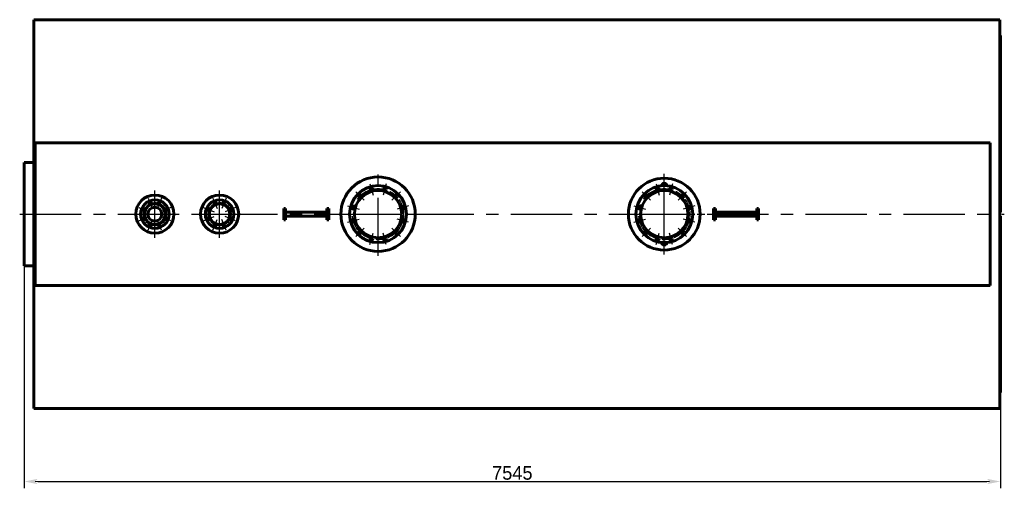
# Model space of a CAD drawing. Header units: millimetres. Extents: x 0 to 6430, y -148 to 841.
# Tile 6 of 6: x 5923 to 6430, y -141 to 100. Entities that reach past the tile are written whole.
import ezdxf

# ---------------------------------------------------------------- set-up
doc = ezdxf.new("R2010")
doc.units = ezdxf.units.MM
for name, pattern in [('CENTER_per19_scale0.488555', [24.818582, 15.511614, -3.102323, 3.102323, -3.102323]), ('CENTER_per1_scale0.354331', [18, 11.25, -2.25, 2.25, -2.25]), ('CENTER_per1_scale0.433071', [22, 13.75, -2.75, 2.75, -2.75]), ('CENTER_per1_scale0.826772', [42, 26.25, -5.25, 5.25, -5.25]), ('CENTER_per6_scale0.967848', [49.166667, 30.729167, -6.145833, 6.145833, -6.145833]), ('CENTER_per95_scale0.996142', [50.604027, 31.627517, -6.325503, 6.325503, -6.325503]), ('CENTER_perb_scale0.993200', [50.454545, 31.534091, -6.306818, 6.306818, -6.306818]), ('CENTER_perc_scale0.463818', [23.561945, 14.726216, -2.945243, 2.945243, -2.945243]), ('CENTER_perc_scale0.943241', [47.916667, 29.947917, -5.989583, 5.989583, -5.989583])]:
    doc.linetypes.add(name, pattern=pattern)
doc.styles.add('TextStyle_1', font='T-FLEX Type A.TTF', dxfattribs={"height": 7})
doc.dimstyles.new('DIM_ST_1', dxfattribs={"dimtxt": 7, "dimasz": 7, "dimexe": 3.5, "dimexo": 0, "dimgap": 0.875, "dimtad": 1, "dimlfac": 14.999999, "dimrnd": 0.01, "dimdsep": 46, "dimtxsty": 'TextStyle_1', "dimblk": 'Arrow_3_C7_Status', "dimcen": 0.09, "dimclrd": 7, "dimclre": 7, "dimclrt": 7, "dimazin": 0, "dimtfac": 1, "dimtdec": 0, "dimtmove": 0, "dimatfit": 0, "dimldrblk": 'NONE', "dimfxl": 1, "dimtvp": 1, "dimtolj": 1, "dimarcsym": 0})

# ---------------------------------------------------------------- blocks, each defined once
blk = doc.blocks.new('Arrow_3_C7_Status')
at = {"color": 7, "linetype": 'Continuous', "lineweight": 0}
blk.add_line((-1, 0), (-0.8, 0), dxfattribs=at)
at = {"color": 7}
blk.add_solid([(-1, -0.2), (0, 0), (-0.8, 0), (-1, 0.2)], dxfattribs=at)
blk = doc.blocks.new('*D14')
at = {"color": 7, "lineweight": -2}
for p, q in [((-251.5, 0), (-251.5, -141.19)), ((251.5, -91.93), (251.5, -141.19)), ((-244.5, -137.69), (244.5, -137.69))]:
    blk.add_line(p, q, dxfattribs=at)
at = {"layer": 'Defpoints', "color": 0}
for p in [(-251.5, 0), (251.5, -91.93), (251.5, -137.69)]:
    blk.add_point(p, dxfattribs=at)
at = {"color": 7, "lineweight": -2, "xscale": 7, "yscale": 7, "zscale": 7}
for p, rotation in [((-251.5, -137.69), 180), ((251.5, -137.69), 360)]:
    blk.add_blockref('Arrow_3_C7_Status', p, dxfattribs=dict(at, rotation=rotation))
at = {"color": 7, "insert": (0, -133.32), "char_height": 7, "attachment_point": 5, "style": 'TextStyle_1'}
blk.add_mtext('\\A1;7545{\\H0.5x;\\S^ ;}', dxfattribs=at)
blk = doc.blocks.new('_None')
blk = doc.blocks.new('Проекция_12')
at = {"color": 7, "linetype": 'Continuous', "lineweight": 60}
for p, q in [((-246.56668, -100.13334), (-246.56668, 100.13334)), ((251.16668, 100.13334), (-246.56668, 100.13334)), ((251.16668, 100.13334), (251.16668, -100.13334)), ((251.50001, 91.93334), (251.16668, 91.93334)), ((251.50001, 1.40612), (251.50001, 91.93334)), ((246.30001, 36.67236), (-245.83335, 36.67236)), ((-245.83335, -36.67236), (-245.83335, 36.67236)), ((246.30001, -36.67236), (246.30001, 36.67236)), ((-251.50001, -26.66667), (-251.50001, 26.66667)), ((-246.56668, 26.66667), (-251.50001, 26.66667)), ((-117.76667, 2.91146), (-117.76667, 1.79537)), ((-117.76667, 2.91146), (-116.83334, 2.91146)), ((-117.76667, 1.79537), (-117.76667, -1.79537)), ((-116.83334, 2.91146), (-116.83334, 1.79537)), ((-116.83334, 1.79537), (-116.83334, 1)), ((-116.83334, 1), (-116.64069, 1)), ((-116.83334, -1), (-116.83334, 1)), ((-116.64069, 1), (-114.71991, 1)), ((-114.71991, 1), (-109.06667, 1)), ((-109.06667, 1), (-103.26667, 1)), ((-103.26667, 1), (-97.61344, 1)), ((-97.61344, 1), (-95.69265, 1)), ((-95.69265, 1), (-95.5, 1)), ((-95.5, 1.79537), (-95.5, 2.91146)), ((-95.5, 2.91146), (-94.56667, 2.91146)), ((-95.5, 1), (-95.5, 1.79537)), ((-95.5, 1), (-95.5, -1)), ((-94.56667, 1.79537), (-94.56667, 2.91146)), ((-94.56667, -1.79537), (-94.56667, 1.79537)), ((103.70001, 2.91146), (103.70001, 1.79537)), ((103.70001, 2.91146), (104.63334, 2.91146)), ((103.70001, 1.79537), (103.70001, -1.79537)), ((104.63334, 2.91146), (104.63334, 1.79537)), ((104.63334, 1.79537), (104.63334, 1)), ((104.63334, 1), (104.82599, 1)), ((104.63334, -1), (104.63334, 1)), ((104.82599, 1), (106.74677, 1)), ((106.74677, 1), (112.40001, 1)), ((112.40001, 1), (118.20001, 1)), ((118.20001, 1), (123.85324, 1)), ((123.85324, 1), (125.77403, 1)), ((125.77403, 1), (125.96667, 1)), ((125.96667, 1.79537), (125.96667, 2.91146)), ((125.96667, 2.91146), (126.90001, 2.91146)), ((125.96667, 1), (125.96667, 1.79537)), ((125.96667, 1), (125.96667, -1)), ((126.90001, 1.79537), (126.90001, 2.91146)), ((126.90001, -1.79537), (126.90001, 1.79537)), ((251.16668, 1), (251.50001, 1)), ((251.50001, 1.40612), (251.50001, 1)), ((-117.76667, -1.79537), (-117.76667, -2.91146)), ((-116.83334, -2.91146), (-117.76667, -2.91146)), ((-116.83334, -1), (-116.83334, -1.79537)), ((-116.64069, -1), (-116.83334, -1)), ((-116.83334, -1.79537), (-116.83334, -2.91146)), ((-116.64069, -1), (-114.71991, -1)), ((-114.71991, -1), (-109.06667, -1)), ((-109.06667, -1), (-103.26667, -1)), ((-103.26667, -1), (-97.61344, -1)), ((-97.61344, -1), (-95.69265, -1)), ((-95.5, -1), (-95.69265, -1)), ((-95.5, -1.79537), (-95.5, -1)), ((-95.5, -2.91146), (-95.5, -1.79537)), ((-94.56667, -2.91146), (-95.5, -2.91146)), ((-94.56667, -2.91146), (-94.56667, -1.79537)), ((103.70001, -1.79537), (103.70001, -2.91146)), ((104.63334, -2.91146), (103.70001, -2.91146)), ((104.63334, -1), (104.63334, -1.79537)), ((104.82599, -1), (104.63334, -1)), ((104.63334, -1.79537), (104.63334, -2.91146)), ((104.82599, -1), (106.74677, -1)), ((106.74677, -1), (112.40001, -1)), ((112.40001, -1), (118.20001, -1)), ((118.20001, -1), (123.85324, -1)), ((123.85324, -1), (125.77403, -1)), ((125.96667, -1), (125.77403, -1)), ((125.96667, -1.79537), (125.96667, -1)), ((125.96667, -2.91146), (125.96667, -1.79537)), ((126.90001, -2.91146), (125.96667, -2.91146)), ((126.90001, -2.91146), (126.90001, -1.79537)), ((251.16668, -1), (251.50001, -1)), ((251.50001, -1), (251.50001, -1.40612)), ((251.50001, -1.40612), (251.50001, -91.93334)), ((-246.56668, -26.66667), (-251.50001, -26.66667)), ((246.30001, -36.67236), (-245.83335, -36.67236)), ((251.16668, -91.93334), (251.50001, -91.93334)), ((-246.56668, -100.13334), (251.16668, -100.13334))]:
    blk.add_line(p, q, dxfattribs=at)
at = {"color": 7, "linetype": 'CENTER_perc_scale0.943241', "lineweight": 25}
for p, q in [((-69.16667, -21.5), (-69.16667, 21.5)), ((-90.66667, 0), (-47.66667, 0))]:
    blk.add_line(p, q, dxfattribs=at)
at = {"color": 7, "linetype": 'CENTER_perb_scale0.993200', "lineweight": 25}
for p, q in [((78.3, -20.83333), (78.3, 20.83333)), ((57.46667, 0), (99.13334, 0))]:
    blk.add_line(p, q, dxfattribs=at)
at = {"color": 7, "linetype": 'CENTER_per1_scale0.433071', "lineweight": 25}
for p, q in [((-73.36817, 15.6802), (-71.78074, 9.75585)), ((-64.96517, 15.6802), (-66.5526, 9.75585)), ((74.09851, 15.6802), (75.68593, 9.75585)), ((82.5015, 15.6802), (80.91408, 9.75585)), ((-80.64537, 11.4787), (-76.30845, 7.14178)), ((-57.68797, 11.4787), (-62.02489, 7.14178)), ((66.8213, 11.4787), (71.15822, 7.14178)), ((89.7787, 11.4787), (85.44178, 7.14178)), ((-84.84687, 4.2015), (-78.92252, 2.61407)), ((-53.48647, 4.2015), (-59.41082, 2.61407)), ((62.61981, 4.2015), (68.54415, 2.61407)), ((93.9802, 4.2015), (88.05586, 2.61407)), ((-84.84687, -4.2015), (-78.92252, -2.61407)), ((-53.48647, -4.2015), (-59.41082, -2.61407)), ((62.61981, -4.2015), (68.54415, -2.61407)), ((93.9802, -4.2015), (88.05586, -2.61407)), ((-80.64537, -11.4787), (-76.30845, -7.14178)), ((-73.36817, -15.6802), (-71.78074, -9.75585)), ((-64.96517, -15.6802), (-66.5526, -9.75585)), ((-57.68797, -11.4787), (-62.02489, -7.14178)), ((66.8213, -11.4787), (71.15822, -7.14178)), ((74.09851, -15.6802), (75.68593, -9.75585)), ((82.5015, -15.6802), (80.91408, -9.75585)), ((89.7787, -11.4787), (85.44178, -7.14178))]:
    blk.add_line(p, q, dxfattribs=at)
at = {"color": 7, "linetype": 'CENTER_per1_scale0.826772', "lineweight": 25}
for p, q in [((78.3, 10.8), (78.3, 18.26667)), ((74.56667, 14.53333), (82.03334, 14.53333)), ((74.56667, -14.53333), (82.03334, -14.53333)), ((78.3, -18.26667), (78.3, -10.8))]:
    blk.add_line(p, q, dxfattribs=at)
at = {"color": 7, "linetype": 'CENTER_per6_scale0.967848', "lineweight": 25}
for p, q in [((-184.16668, -12.16667), (-184.16668, 12.16667)), ((-150.83334, -12.16667), (-150.83334, 12.16667)), ((-196.33334, 0), (-172.00001, 0)), ((-163.00001, 0), (-138.66667, 0))]:
    blk.add_line(p, q, dxfattribs=at)
at = {"color": 7, "linetype": 'CENTER_per1_scale0.354331', "lineweight": 25}
for p, q in [((-187.58531, 8.25332), (-185.34024, 2.83323)), ((-180.74804, 8.25332), (-182.99311, 2.83323)), ((-154.25198, 8.25332), (-152.0069, 2.83323)), ((-147.4147, 8.25332), (-149.65978, 2.83323)), ((-192.42, 3.41864), (-186.99991, 1.17356)), ((-175.91335, 3.41864), (-181.33345, 1.17356)), ((-159.08667, 3.41864), (-153.66657, 1.17356)), ((-142.58002, 3.41864), (-148.00011, 1.17356)), ((-192.42, -3.41864), (-186.99991, -1.17356)), ((-187.58531, -8.25332), (-185.34024, -2.83323)), ((-180.74804, -8.25332), (-182.99311, -2.83323)), ((-175.91335, -3.41864), (-181.33345, -1.17356)), ((-159.08667, -3.41864), (-153.66657, -1.17356)), ((-154.25198, -8.25332), (-152.0069, -2.83323)), ((-147.4147, -8.25332), (-149.65978, -2.83323)), ((-142.58002, -3.41864), (-148.00011, -1.17356))]:
    blk.add_line(p, q, dxfattribs=at)
at = {"color": 7, "linetype": 'CENTER_per95_scale0.996142', "lineweight": 25}
blk.add_line((-253.83335, 0), (253.50001, 0), dxfattribs=at)
at = {"color": 7, "linetype": 'Continuous', "lineweight": 60}
for centre, radius in [((-69.16667, 0), 19.16667), ((78.3, 0), 18.5), ((-69.16667, 0), 14.66667), ((-69.16667, 0), 12.16667), ((-72.57445, 12.71802), 0.73333), ((-65.75889, 12.71802), 0.73333), ((78.3, 0), 14.66667), ((78.3, 0), 12.16667), ((74.89222, 12.71802), 0.73333), ((81.70779, 12.71802), 0.73333), ((-184.16668, 0), 9.83333), ((-184.16668, 0), 7.33333), ((-184.16668, 0), 5.36667), ((-184.16668, 0), 5.26667), ((-186.46278, 5.54328), 0.6), ((-181.87058, 5.54328), 0.6), ((-150.83334, 0), 9.83333), ((-150.83334, 0), 7.33333), ((-150.83334, 0), 5.36667), ((-150.83334, 0), 5.26667), ((-153.12944, 5.54328), 0.6), ((-148.53724, 5.54328), 0.6), ((-78.47691, 9.31024), 0.73333), ((-59.85643, 9.31024), 0.73333), ((68.98976, 9.31024), 0.73333), ((87.61024, 9.31024), 0.73333), ((-189.70995, 2.2961), 0.6), ((-184.16668, 0), 3.57), ((-178.6234, 2.2961), 0.6), ((-156.37662, 2.2961), 0.6), ((-145.29006, 2.2961), 0.6), ((-81.88469, 3.40778), 0.73333), ((-56.44865, 3.40778), 0.73333), ((65.58198, 3.40778), 0.73333), ((91.01803, 3.40778), 0.73333), ((-189.70995, -2.2961), 0.6), ((-186.46278, -5.54328), 0.6), ((-181.87058, -5.54328), 0.6), ((-178.6234, -2.2961), 0.6), ((-156.37662, -2.2961), 0.6), ((-153.12944, -5.54328), 0.6), ((-148.53724, -5.54328), 0.6), ((-145.29006, -2.2961), 0.6), ((-81.88469, -3.40778), 0.73333), ((-56.44865, -3.40778), 0.73333), ((65.58198, -3.40778), 0.73333), ((91.01803, -3.40778), 0.73333), ((-78.47691, -9.31024), 0.73333), ((-59.85643, -9.31024), 0.73333), ((68.98976, -9.31024), 0.73333), ((87.61024, -9.31024), 0.73333), ((-72.57445, -12.71802), 0.73333), ((-65.75889, -12.71802), 0.73333), ((74.89222, -12.71802), 0.73333), ((81.70779, -12.71802), 0.73333)]:
    blk.add_circle(centre, radius, dxfattribs=at)
at = {"color": 7, "linetype": 'CENTER_per19_scale0.488555', "lineweight": 25}
for centre in [(-69.16667, 0), (78.3, 0)]:
    blk.add_circle(centre, 13.16667, dxfattribs=at)
at = {"color": 7, "linetype": 'CENTER_perc_scale0.463818', "lineweight": 25}
for centre in [(-184.16668, 0), (-150.83334, 0)]:
    blk.add_circle(centre, 6, dxfattribs=at)
at = {"color": 7, "linetype": 'Continuous', "lineweight": 60}
for centre, start, end in [((78.3, 14.53333), 2.7231378, 177.2768622), ((78.3, -14.53333), 182.7231378, 357.2768622)]:
    blk.add_arc(centre, 1.4, start, end, dxfattribs=at)
dim = blk.add_linear_dim(base=(251.50001, -137.69), p1=(-251.50001, 0), p2=(251.50001, -91.93334), text='<>{\\H0.5x;\\S^ ;}', dimstyle='DIM_ST_1')
dim.commit()
dim.dimension.update_dxf_attribs({"geometry": '*D14', "text_midpoint": (0, -137.69), "dimtype": 160})

msp = doc.modelspace()

# ---------------------------------------------------------------- block references
msp.add_blockref('Проекция_12', (6176.7, 0))

doc.saveas('drawing.dxf')
